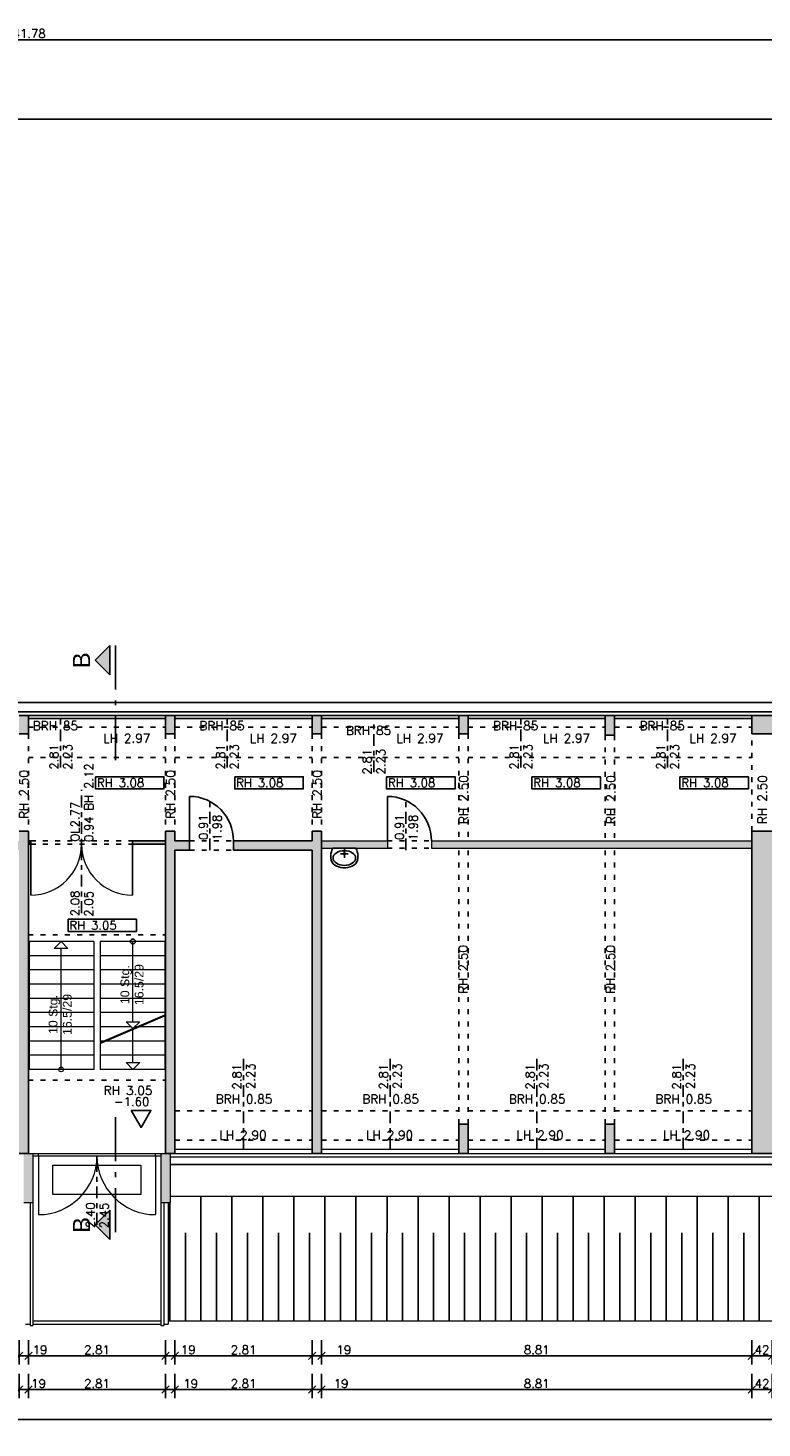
# Model space of a CAD drawing. Header units: metres. Extents: x -3.2 to 87.3, y -4.4 to 24.2.
# Tile 13 of 22: x 43.3 to 58.3, y -4.4 to 24.2. Entities that reach past the tile are written whole.
import ezdxf
from ezdxf.enums import TextEntityAlignment as Align

# ---------------------------------------------------------------- set-up
doc = ezdxf.new("R2010")
doc.units = ezdxf.units.M
doc.header["$PDSIZE"] = -10
for name, pattern in [('ACAD_ISO10W100', [18.5, 12, -3, 0.5, -3]), ('AUSGEZOGEN', [0]), ('LINIE_9', [0.2, 0.05, -0.15]), ('VERDECKT', [0.375, 0.25, -0.125])]:
    doc.linetypes.add(name, pattern=pattern)
doc.layers.get('0').update_dxf_attribs({"linetype": 'CONTINUOUS'})
doc.layers.get('Defpoints').update_dxf_attribs({"linetype": 'CONTINUOUS'})
for name, color, linetype in [('A_ANSICHT', 7, 'CONTINUOUS'), ('A_BEMASZUNG', 9, 'CONTINUOUS'), ('A_BOESCHUNG', 9, 'CONTINUOUS'), ('A_FENSTER', 4, 'CONTINUOUS'), ('A_SCHNITT', 7, 'ACAD_ISO10W100'), ('A_SCHRAFFUR', 8, 'CONTINUOUS'), ('A_TEXT_ALLG', 7, 'CONTINUOUS'), ('A_TREPPE', 6, 'CONTINUOUS'), ('A_TUER', 6, 'CONTINUOUS'), ('A_UEBERLIEGEND', 8, 'LINIE_9'), ('A_VERDECKT', 8, 'VERDECKT'), ('A_WAND', 5, 'CONTINUOUS'), ('A_WAND_TB', 3, 'CONTINUOUS'), ('S_EINRICHTUNG', 134, 'CONTINUOUS')]:
    doc.layers.add(name, color=color, linetype=linetype)
doc.styles.add('ARIAL', font='arial.ttf')
doc.styles.add('ROMANS', font='romans.shx')
doc.dimstyles.new('Bem_100_cm', dxfattribs={"dimscale": 0.05, "dimtxt": 3.5, "dimasz": 3, "dimexe": 3.5, "dimexo": 5, "dimgap": 0.75, "dimtad": 1, "dimdec": 0, "dimrnd": 0.005, "dimzin": 4, "dimdsep": 46, "dimtxsty": 'ROMANS', "dimblk": 'OBLIQUE', "dimcen": 2.5, "dimdle": 3.5, "dimclrd": 256, "dimclre": 256, "dimclrt": 256, "dimadec": 1, "dimazin": 0, "dimtfac": 5, "dimtdec": 0, "dimtix": 1, "dimtmove": 2, "dimatfit": 2, "dimfxl": 6.5, "dimfxlon": 1, "dimtolj": 1, "dimlwd": -1, "dimlwe": -1, "dimarcsym": 0})
doc.dimstyles.new('Bem_100_m', dxfattribs={"dimscale": 0.05, "dimtxt": 3.5, "dimasz": 3, "dimexe": 3.5, "dimexo": 5, "dimgap": 0.75, "dimtad": 1, "dimrnd": 0.0005, "dimzin": 4, "dimdsep": 46, "dimtxsty": 'ROMANS', "dimblk": 'OBLIQUE', "dimcen": 2.5, "dimdle": 3.5, "dimclrd": 256, "dimclre": 256, "dimclrt": 256, "dimadec": 1, "dimazin": 0, "dimtfac": 5, "dimtix": 1, "dimtmove": 2, "dimatfit": 2, "dimfxl": 6.5, "dimfxlon": 1, "dimtolj": 1, "dimlwd": -1, "dimlwe": -1, "dimarcsym": 0})

# ---------------------------------------------------------------- blocks, each defined once
blk = doc.blocks.new('Waschtisch55x40')
at = {"linetype": 'AUSGEZOGEN', "lineweight": 25}
for p, q in [((-23.6, 0), (23.6, 0)), ((0, -9.7), (0, 0)), ((-27.7, -14.9), (-27.6, -19.9)), ((-1.8, -11.5), (-7.9, -11.5)), ((0, -13.4), (0, -19.5)), ((1.8, -11.5), (7.9, -11.5)), ((27.7, -14.9), (27.6, -19.9)), ((-3.1, -39.9), (3.1, -39.9))]:
    blk.add_line(p, q, dxfattribs=at)
for centre, radius, start, end in [((4.4, -15.6), 32.1, 150.9385, 178.7211), ((-9.8, -19.6), 17.8, 180.9924, 237.2383), ((0, -11.5), 1.85, 0, 360), ((9.8, -19.6), 17.8, 302.7617, 359.0076), ((-4.4, -15.6), 32.1, 1.2789, 29.0615), ((-2.3, -9.5), 30.4, 235.6948, 268.3719), ((-9.9, -19.3), 18.2, 244.2556, 244.2584), ((2.3, -9.5), 30.4, 271.6281, 304.3308)]:
    blk.add_arc(centre, radius, start, end, dxfattribs=at)
blk.add_ellipse((0, -20.2), major_axis=(23, 0), ratio=0.650985, start_param=6.283185, end_param=12.56637, dxfattribs=at)
blk = doc.blocks.new('Kote0.00')
at = {"flags": 128}
blk.add_lwpolyline([(-0.2, 0.346), (0.2, 0.346), (0, 0)], close=True, dxfattribs=at)
at = {"style": 'ROMANS'}
blk.add_attdef('HÖHENKOTE', (-0.551, 0.44), '', height=0.2, dxfattribs=at)
blk = doc.blocks.new('Raumhöhe')
blk.add_lwpolyline([(0, 0.25), (1.4, 0.25), (1.4, 0), (0, 0)], close=True)
at = {"style": 'ROMANS'}
blk.add_attdef('RAUMHÖHE', (0.028, 0.037), '', height=0.175, dxfattribs=at)
blk = doc.blocks.new('_Oblique')
at = {"color": 0, "linetype": 'ByBlock', "lineweight": -2}
blk.add_line((-0.5, -0.5), (0.5, 0.5), dxfattribs=at)
blk = doc.blocks.new('*D124')
at = {"layer": 'A_BEMASZUNG', "transparency": 16777216}
for p, q in [((22.449, 23.679), (22.449, 24.179)), ((64.225, 23.679), (64.225, 24.179)), ((22.274, 24.004), (64.4, 24.004))]:
    blk.add_line(p, q, dxfattribs=at)
at = {"layer": 'Defpoints', "color": 0, "transparency": 16777216}
for p in [(64.225, 24.004), (22.449, 9.378), (64.225, 8.006)]:
    blk.add_point(p, dxfattribs=at)
at = {"layer": 'A_BEMASZUNG', "transparency": 16777216, "xscale": 0.15, "yscale": 0.15, "zscale": 0.15, "rotation": 180}
blk.add_blockref('_Oblique', (22.449, 24.004), dxfattribs=at)
at = {"layer": 'A_BEMASZUNG', "transparency": 16777216, "xscale": 0.15, "yscale": 0.15, "zscale": 0.15}
blk.add_blockref('_Oblique', (64.225, 24.004), dxfattribs=at)
at = {"layer": 'A_BEMASZUNG', "transparency": 16777216, "insert": (43.337, 24.129), "char_height": 0.175, "attachment_point": 5, "style": 'ROMANS'}
blk.add_mtext('\\A1;41.78', dxfattribs=at)
blk = doc.blocks.new('*D146')
at = {"layer": 'A_BEMASZUNG', "transparency": 16777216}
for p, q in [((10.145, 22.382), (73.53, 22.382)), ((10.32, 22.057), (10.32, 22.557)), ((73.355, 22.057), (73.355, 22.557))]:
    blk.add_line(p, q, dxfattribs=at)
at = {"layer": 'Defpoints', "color": 0, "transparency": 16777216}
for p in [(73.355, 22.382), (10.32, 3.214), (73.355, 3.214)]:
    blk.add_point(p, dxfattribs=at)
at = {"layer": 'A_BEMASZUNG', "transparency": 16777216, "xscale": 0.15, "yscale": 0.15, "zscale": 0.15, "rotation": 180}
blk.add_blockref('_Oblique', (10.32, 22.382), dxfattribs=at)
at = {"layer": 'A_BEMASZUNG', "transparency": 16777216, "xscale": 0.15, "yscale": 0.15, "zscale": 0.15}
blk.add_blockref('_Oblique', (73.355, 22.382), dxfattribs=at)
at = {"layer": 'A_BEMASZUNG', "transparency": 16777216, "insert": (41.838, 22.507), "char_height": 0.175, "attachment_point": 5, "style": 'ROMANS'}
blk.add_mtext('\\A1;63.04', dxfattribs=at)
blk = doc.blocks.new('*D193')
at = {"layer": 'A_BEMASZUNG', "transparency": 16777216}
for p, q in [((1, -3.888), (1, -4.388)), ((82.675, -3.888), (82.675, -4.388)), ((0.825, -4.213), (82.85, -4.213))]:
    blk.add_line(p, q, dxfattribs=at)
at = {"layer": 'Defpoints', "color": 0, "transparency": 16777216}
for p in [(1, 1), (82.675, 1), (82.675, -4.213)]:
    blk.add_point(p, dxfattribs=at)
at = {"layer": 'A_BEMASZUNG', "transparency": 16777216, "xscale": 0.15, "yscale": 0.15, "zscale": 0.15, "rotation": 180}
blk.add_blockref('_Oblique', (1, -4.213), dxfattribs=at)
at = {"layer": 'A_BEMASZUNG', "transparency": 16777216, "xscale": 0.15, "yscale": 0.15, "zscale": 0.15}
blk.add_blockref('_Oblique', (82.675, -4.213), dxfattribs=at)
at = {"layer": 'A_BEMASZUNG', "transparency": 16777216, "insert": (41.838, -4.088), "char_height": 0.175, "attachment_point": 5, "style": 'ROMANS'}
blk.add_mtext('\\A1;81.68', dxfattribs=at)
blk = doc.blocks.new('*D172')
at = {"layer": 'A_BEMASZUNG', "transparency": 16777216}
for p, q in [((43.13, -3.279), (43.13, -3.779)), ((43.32, -3.279), (43.32, -3.779)), ((42.955, -3.604), (43.495, -3.604))]:
    blk.add_line(p, q, dxfattribs=at)
at = {"layer": 'Defpoints', "color": 0, "transparency": 16777216}
for p in [(43.13, 2.31), (43.32, 2.31), (43.32, -3.604)]:
    blk.add_point(p, dxfattribs=at)
at = {"layer": 'A_BEMASZUNG', "transparency": 16777216, "xscale": 0.15, "yscale": 0.15, "zscale": 0.15, "rotation": 180}
blk.add_blockref('_Oblique', (43.13, -3.604), dxfattribs=at)
at = {"layer": 'A_BEMASZUNG', "transparency": 16777216, "xscale": 0.15, "yscale": 0.15, "zscale": 0.15}
blk.add_blockref('_Oblique', (43.32, -3.604), dxfattribs=at)
at = {"layer": 'A_BEMASZUNG', "transparency": 16777216, "insert": (43.529, -3.479), "char_height": 0.175, "attachment_point": 5, "style": 'ROMANS'}
blk.add_mtext('\\A1;19 ', dxfattribs=at)
blk = doc.blocks.new('*D173')
at = {"layer": 'A_BEMASZUNG', "transparency": 16777216}
for p, q in [((43.32, -3.279), (43.32, -3.779)), ((46.13, -3.279), (46.13, -3.779)), ((43.145, -3.604), (46.305, -3.604))]:
    blk.add_line(p, q, dxfattribs=at)
at = {"layer": 'Defpoints', "color": 0, "transparency": 16777216}
for p in [(43.32, 2.31), (46.13, 2.31), (46.13, -3.604)]:
    blk.add_point(p, dxfattribs=at)
at = {"layer": 'A_BEMASZUNG', "transparency": 16777216, "xscale": 0.15, "yscale": 0.15, "zscale": 0.15, "rotation": 180}
blk.add_blockref('_Oblique', (43.32, -3.604), dxfattribs=at)
at = {"layer": 'A_BEMASZUNG', "transparency": 16777216, "xscale": 0.15, "yscale": 0.15, "zscale": 0.15}
blk.add_blockref('_Oblique', (46.13, -3.604), dxfattribs=at)
at = {"layer": 'A_BEMASZUNG', "transparency": 16777216, "insert": (44.725, -3.479), "char_height": 0.175, "attachment_point": 5, "style": 'ROMANS'}
blk.add_mtext('\\A1;2.81', dxfattribs=at)
blk = doc.blocks.new('*D54')
at = {"layer": 'A_BEMASZUNG', "transparency": 16777216}
for p, q in [((46.13, -3.279), (46.13, -3.779)), ((46.32, -3.279), (46.32, -3.779)), ((45.955, -3.604), (46.495, -3.604))]:
    blk.add_line(p, q, dxfattribs=at)
at = {"layer": 'Defpoints', "color": 0, "transparency": 16777216}
for p in [(46.13, 2.31), (46.32, 2.31), (46.32, -3.604)]:
    blk.add_point(p, dxfattribs=at)
at = {"layer": 'A_BEMASZUNG', "transparency": 16777216, "xscale": 0.15, "yscale": 0.15, "zscale": 0.15, "rotation": 180}
blk.add_blockref('_Oblique', (46.13, -3.604), dxfattribs=at)
at = {"layer": 'A_BEMASZUNG', "transparency": 16777216, "xscale": 0.15, "yscale": 0.15, "zscale": 0.15}
blk.add_blockref('_Oblique', (46.32, -3.604), dxfattribs=at)
at = {"layer": 'A_BEMASZUNG', "transparency": 16777216, "insert": (46.644, -3.479), "char_height": 0.175, "attachment_point": 5, "style": 'ROMANS'}
blk.add_mtext('\\A1;19 ', dxfattribs=at)
blk = doc.blocks.new('*D55')
at = {"layer": 'A_BEMASZUNG', "transparency": 16777216}
for p, q in [((46.32, -3.279), (46.32, -3.779)), ((49.13, -3.279), (49.13, -3.779)), ((46.145, -3.604), (49.305, -3.604))]:
    blk.add_line(p, q, dxfattribs=at)
at = {"layer": 'Defpoints', "color": 0, "transparency": 16777216}
for p in [(46.32, 2.31), (49.13, 2.31), (49.13, -3.604)]:
    blk.add_point(p, dxfattribs=at)
at = {"layer": 'A_BEMASZUNG', "transparency": 16777216, "xscale": 0.15, "yscale": 0.15, "zscale": 0.15, "rotation": 180}
blk.add_blockref('_Oblique', (46.32, -3.604), dxfattribs=at)
at = {"layer": 'A_BEMASZUNG', "transparency": 16777216, "xscale": 0.15, "yscale": 0.15, "zscale": 0.15}
blk.add_blockref('_Oblique', (49.13, -3.604), dxfattribs=at)
at = {"layer": 'A_BEMASZUNG', "transparency": 16777216, "insert": (47.725, -3.479), "char_height": 0.175, "attachment_point": 5, "style": 'ROMANS'}
blk.add_mtext('\\A1;2.81', dxfattribs=at)
blk = doc.blocks.new('*D56')
at = {"layer": 'A_BEMASZUNG', "transparency": 16777216}
for p, q in [((49.13, -3.279), (49.13, -3.779)), ((49.32, -3.279), (49.32, -3.779)), ((48.955, -3.604), (49.495, -3.604))]:
    blk.add_line(p, q, dxfattribs=at)
at = {"layer": 'Defpoints', "color": 0, "transparency": 16777216}
for p in [(49.13, 2.31), (49.32, 2.31), (49.32, -3.604)]:
    blk.add_point(p, dxfattribs=at)
at = {"layer": 'A_BEMASZUNG', "transparency": 16777216, "xscale": 0.15, "yscale": 0.15, "zscale": 0.15, "rotation": 180}
blk.add_blockref('_Oblique', (49.13, -3.604), dxfattribs=at)
at = {"layer": 'A_BEMASZUNG', "transparency": 16777216, "xscale": 0.15, "yscale": 0.15, "zscale": 0.15}
blk.add_blockref('_Oblique', (49.32, -3.604), dxfattribs=at)
at = {"layer": 'A_BEMASZUNG', "transparency": 16777216, "insert": (49.723, -3.479), "char_height": 0.175, "attachment_point": 5, "style": 'ROMANS'}
blk.add_mtext('\\A1;19 ', dxfattribs=at)
blk = doc.blocks.new('*D57')
at = {"layer": 'A_BEMASZUNG', "transparency": 16777216}
for p, q in [((49.32, -3.279), (49.32, -3.779)), ((58.13, -3.279), (58.13, -3.779)), ((49.145, -3.604), (58.305, -3.604))]:
    blk.add_line(p, q, dxfattribs=at)
at = {"layer": 'Defpoints', "color": 0, "transparency": 16777216}
for p in [(49.32, 2.31), (58.13, 2.31), (58.13, -3.604)]:
    blk.add_point(p, dxfattribs=at)
at = {"layer": 'A_BEMASZUNG', "transparency": 16777216, "xscale": 0.15, "yscale": 0.15, "zscale": 0.15, "rotation": 180}
blk.add_blockref('_Oblique', (49.32, -3.604), dxfattribs=at)
at = {"layer": 'A_BEMASZUNG', "transparency": 16777216, "xscale": 0.15, "yscale": 0.15, "zscale": 0.15}
blk.add_blockref('_Oblique', (58.13, -3.604), dxfattribs=at)
at = {"layer": 'A_BEMASZUNG', "transparency": 16777216, "insert": (53.725, -3.479), "char_height": 0.175, "attachment_point": 5, "style": 'ROMANS'}
blk.add_mtext('\\A1;8.81', dxfattribs=at)
blk = doc.blocks.new('*D58')
at = {"layer": 'A_BEMASZUNG', "transparency": 16777216}
for p, q in [((58.13, -3.279), (58.13, -3.779)), ((58.545, -3.279), (58.545, -3.779)), ((57.955, -3.604), (58.72, -3.604))]:
    blk.add_line(p, q, dxfattribs=at)
at = {"layer": 'Defpoints', "color": 0, "transparency": 16777216}
for p in [(58.13, 2.31), (58.545, 2.31), (58.545, -3.604)]:
    blk.add_point(p, dxfattribs=at)
at = {"layer": 'A_BEMASZUNG', "transparency": 16777216, "xscale": 0.15, "yscale": 0.15, "zscale": 0.15, "rotation": 180}
blk.add_blockref('_Oblique', (58.13, -3.604), dxfattribs=at)
at = {"layer": 'A_BEMASZUNG', "transparency": 16777216, "xscale": 0.15, "yscale": 0.15, "zscale": 0.15}
blk.add_blockref('_Oblique', (58.545, -3.604), dxfattribs=at)
at = {"layer": 'A_BEMASZUNG', "transparency": 16777216, "insert": (58.338, -3.479), "char_height": 0.175, "attachment_point": 5, "style": 'ROMANS'}
blk.add_mtext('\\A1;42 ', dxfattribs=at)
blk = doc.blocks.new('*D72')
at = {"layer": 'A_BEMASZUNG', "transparency": 16777216}
for p, q in [((58.13, -2.59), (58.13, -3.09)), ((58.545, -2.59), (58.545, -3.09)), ((58.72, -2.915), (57.955, -2.915))]:
    blk.add_line(p, q, dxfattribs=at)
at = {"layer": 'Defpoints', "color": 0, "transparency": 16777216}
for p in [(58.13, 6.463), (58.545, 6.463), (58.13, -2.915)]:
    blk.add_point(p, dxfattribs=at)
at = {"layer": 'A_BEMASZUNG', "transparency": 16777216, "xscale": 0.15, "yscale": 0.15, "zscale": 0.15, "rotation": 180}
blk.add_blockref('_Oblique', (58.13, -2.915), dxfattribs=at)
at = {"layer": 'A_BEMASZUNG', "transparency": 16777216, "xscale": 0.15, "yscale": 0.15, "zscale": 0.15}
blk.add_blockref('_Oblique', (58.545, -2.915), dxfattribs=at)
at = {"layer": 'A_BEMASZUNG', "transparency": 16777216, "insert": (58.338, -2.79), "char_height": 0.175, "attachment_point": 5, "style": 'ROMANS'}
blk.add_mtext('\\A1;42 ', dxfattribs=at)
blk = doc.blocks.new('*D73')
at = {"layer": 'A_BEMASZUNG', "transparency": 16777216}
for p, q in [((49.32, -2.59), (49.32, -3.09)), ((58.13, -2.59), (58.13, -3.09)), ((58.305, -2.915), (49.145, -2.915))]:
    blk.add_line(p, q, dxfattribs=at)
at = {"layer": 'Defpoints', "color": 0, "transparency": 16777216}
for p in [(49.32, 6.463), (58.13, 6.463), (49.32, -2.915)]:
    blk.add_point(p, dxfattribs=at)
at = {"layer": 'A_BEMASZUNG', "transparency": 16777216, "xscale": 0.15, "yscale": 0.15, "zscale": 0.15, "rotation": 180}
blk.add_blockref('_Oblique', (49.32, -2.915), dxfattribs=at)
at = {"layer": 'A_BEMASZUNG', "transparency": 16777216, "xscale": 0.15, "yscale": 0.15, "zscale": 0.15}
blk.add_blockref('_Oblique', (58.13, -2.915), dxfattribs=at)
at = {"layer": 'A_BEMASZUNG', "transparency": 16777216, "insert": (53.725, -2.79), "char_height": 0.175, "attachment_point": 5, "style": 'ROMANS'}
blk.add_mtext('\\A1;8.81', dxfattribs=at)
blk = doc.blocks.new('*D74')
at = {"layer": 'A_BEMASZUNG', "transparency": 16777216}
for p, q in [((49.13, -2.59), (49.13, -3.09)), ((49.32, -2.59), (49.32, -3.09)), ((49.495, -2.915), (48.955, -2.915))]:
    blk.add_line(p, q, dxfattribs=at)
at = {"layer": 'Defpoints', "color": 0, "transparency": 16777216}
for p in [(49.13, 6.463), (49.32, 6.463), (49.13, -2.915)]:
    blk.add_point(p, dxfattribs=at)
at = {"layer": 'A_BEMASZUNG', "transparency": 16777216, "xscale": 0.15, "yscale": 0.15, "zscale": 0.15, "rotation": 180}
blk.add_blockref('_Oblique', (49.13, -2.915), dxfattribs=at)
at = {"layer": 'A_BEMASZUNG', "transparency": 16777216, "xscale": 0.15, "yscale": 0.15, "zscale": 0.15}
blk.add_blockref('_Oblique', (49.32, -2.915), dxfattribs=at)
at = {"layer": 'A_BEMASZUNG', "transparency": 16777216, "insert": (49.779, -2.79), "char_height": 0.175, "attachment_point": 5, "style": 'ROMANS'}
blk.add_mtext('\\A1;19 ', dxfattribs=at)
blk = doc.blocks.new('*D75')
at = {"layer": 'A_BEMASZUNG', "transparency": 16777216}
for p, q in [((46.32, -2.59), (46.32, -3.09)), ((49.13, -2.59), (49.13, -3.09)), ((49.305, -2.915), (46.145, -2.915))]:
    blk.add_line(p, q, dxfattribs=at)
at = {"layer": 'Defpoints', "color": 0, "transparency": 16777216}
for p in [(46.32, 6.463), (49.13, 6.463), (46.32, -2.915)]:
    blk.add_point(p, dxfattribs=at)
at = {"layer": 'A_BEMASZUNG', "transparency": 16777216, "xscale": 0.15, "yscale": 0.15, "zscale": 0.15, "rotation": 180}
blk.add_blockref('_Oblique', (46.32, -2.915), dxfattribs=at)
at = {"layer": 'A_BEMASZUNG', "transparency": 16777216, "xscale": 0.15, "yscale": 0.15, "zscale": 0.15}
blk.add_blockref('_Oblique', (49.13, -2.915), dxfattribs=at)
at = {"layer": 'A_BEMASZUNG', "transparency": 16777216, "insert": (47.725, -2.79), "char_height": 0.175, "attachment_point": 5, "style": 'ROMANS'}
blk.add_mtext('\\A1;2.81', dxfattribs=at)
blk = doc.blocks.new('*D76')
at = {"layer": 'A_BEMASZUNG', "transparency": 16777216}
for p, q in [((46.13, -2.59), (46.13, -3.09)), ((46.32, -2.59), (46.32, -3.09)), ((46.495, -2.915), (45.955, -2.915))]:
    blk.add_line(p, q, dxfattribs=at)
at = {"layer": 'Defpoints', "color": 0, "transparency": 16777216}
for p in [(46.13, 6.463), (46.32, 6.463), (46.13, -2.915)]:
    blk.add_point(p, dxfattribs=at)
at = {"layer": 'A_BEMASZUNG', "transparency": 16777216, "xscale": 0.15, "yscale": 0.15, "zscale": 0.15, "rotation": 180}
blk.add_blockref('_Oblique', (46.13, -2.915), dxfattribs=at)
at = {"layer": 'A_BEMASZUNG', "transparency": 16777216, "xscale": 0.15, "yscale": 0.15, "zscale": 0.15}
blk.add_blockref('_Oblique', (46.32, -2.915), dxfattribs=at)
at = {"layer": 'A_BEMASZUNG', "transparency": 16777216, "insert": (46.594, -2.79), "char_height": 0.175, "attachment_point": 5, "style": 'ROMANS'}
blk.add_mtext('\\A1;19 ', dxfattribs=at)
blk = doc.blocks.new('*D77')
at = {"layer": 'A_BEMASZUNG', "transparency": 16777216}
for p, q in [((43.32, -2.59), (43.32, -3.09)), ((46.13, -2.59), (46.13, -3.09)), ((46.305, -2.915), (43.145, -2.915))]:
    blk.add_line(p, q, dxfattribs=at)
at = {"layer": 'Defpoints', "color": 0, "transparency": 16777216}
for p in [(43.32, 6.463), (46.13, 6.463), (43.32, -2.915)]:
    blk.add_point(p, dxfattribs=at)
at = {"layer": 'A_BEMASZUNG', "transparency": 16777216, "xscale": 0.15, "yscale": 0.15, "zscale": 0.15, "rotation": 180}
blk.add_blockref('_Oblique', (43.32, -2.915), dxfattribs=at)
at = {"layer": 'A_BEMASZUNG', "transparency": 16777216, "xscale": 0.15, "yscale": 0.15, "zscale": 0.15}
blk.add_blockref('_Oblique', (46.13, -2.915), dxfattribs=at)
at = {"layer": 'A_BEMASZUNG', "transparency": 16777216, "insert": (44.725, -2.79), "char_height": 0.175, "attachment_point": 5, "style": 'ROMANS'}
blk.add_mtext('\\A1;2.81', dxfattribs=at)
blk = doc.blocks.new('*D78')
at = {"layer": 'A_BEMASZUNG', "transparency": 16777216}
for p, q in [((43.13, -2.59), (43.13, -3.09)), ((43.32, -2.59), (43.32, -3.09)), ((43.495, -2.915), (42.955, -2.915))]:
    blk.add_line(p, q, dxfattribs=at)
at = {"layer": 'Defpoints', "color": 0, "transparency": 16777216}
for p in [(43.13, 6.463), (43.32, 6.463), (43.13, -2.915)]:
    blk.add_point(p, dxfattribs=at)
at = {"layer": 'A_BEMASZUNG', "transparency": 16777216, "xscale": 0.15, "yscale": 0.15, "zscale": 0.15, "rotation": 180}
blk.add_blockref('_Oblique', (43.13, -2.915), dxfattribs=at)
at = {"layer": 'A_BEMASZUNG', "transparency": 16777216, "xscale": 0.15, "yscale": 0.15, "zscale": 0.15}
blk.add_blockref('_Oblique', (43.32, -2.915), dxfattribs=at)
at = {"layer": 'A_BEMASZUNG', "transparency": 16777216, "insert": (43.56, -2.79), "char_height": 0.175, "attachment_point": 5, "style": 'ROMANS'}
blk.add_mtext('\\A1;19 ', dxfattribs=at)

msp = doc.modelspace()

# ---------------------------------------------------------------- hatches: boundary and pattern name
at = {"layer": 'A_BOESCHUNG'}
h = msp.add_hatch(dxfattribs=at)
h.set_pattern_fill('ANSI31', color=256, scale=0.2, angle=45, style=0)
h.set_pattern_definition([(90, (-125.869, -92.0062), (-0.635, 1e-16), [])])
h.paths.add_polyline_path([(70.495, 0.225), (70.458, 0.225), (70.458, 0.35), (46.225, 0.35), (46.225, 0.225), (46.185, 0.225), (46.185, -0.4), (70.495, -0.4)])
h = msp.add_hatch(dxfattribs=at)
h.set_pattern_fill('ANSI31', color=256, scale=0.1, angle=45, style=0)
h.set_pattern_definition([(90, (-125.86902, -92.0062), (-0.3175, 6e-17), [])])
h.paths.add_polyline_path([(70.495, -0.4), (46.185, -0.4), (46.185, -2.2), (70.495, -2.2)])
h.paths.add_polyline_path([(82.44, -0.4), (73.418, -0.4), (73.418, -2.2), (82.44, -2.2)])
at = {"layer": 'A_SCHNITT'}
for points in [[(44.989, 11.617), (44.689, 11.317), (44.989, 11.017)], [(44.989, 0.068), (44.689, -0.232), (44.989, -0.532)]]:
    msp.add_hatch(color=256, dxfattribs=at).paths.add_polyline_path(points)
at = {"layer": 'A_SCHRAFFUR'}
h = msp.add_hatch(color=253, dxfattribs=at)
h.dxf.hatch_style = 1
h.paths.add_polyline_path([(19.32, 1.825), (19.13, 1.825), (19.13, 1.225), (19.32, 1.225)])
h.paths.add_polyline_path([(22.32, 6.03), (22.13, 6.03), (22.13, 1.225), (22.32, 1.225)])
h.paths.add_polyline_path([(25.13, 1.225), (25.32, 1.225), (25.32, 4.03), (25.13, 4.03)])
h.paths.add_polyline_path([(28.32, 1.825), (28.13, 1.825), (28.13, 1.225), (28.32, 1.225)])
h.paths.add_polyline_path([(31.32, 1.825), (31.13, 1.825), (31.13, 1.225), (31.32, 1.225)])
h.paths.add_polyline_path([(34.13, 1.225), (34.32, 1.225), (34.32, 6.03), (34.13, 6.03)])
h.paths.add_polyline_path([(37.13, 1.225), (37.32, 1.225), (37.32, 6.03), (37.13, 6.03)])
h.paths.add_polyline_path([(40.13, 1.225), (40.32, 1.225), (40.32, 6.03), (40.13, 6.03)], flags=17)
h.paths.add_polyline_path([(40.13, 7.43), (40.13, 6.93), (40.32, 6.93), (40.32, 7.43), (43.13, 7.43), (43.13, 1.225), (43.32, 1.225), (43.32, 7.72), (43.32, 7.82), (43.13, 7.82), (43.13, 7.62), (40.32, 7.62), (40.32, 7.82), (40.13, 7.82), (40.13, 7.62), (39.808, 7.62), (39.808, 7.43)])
h.paths.add_polyline_path([(40.13, 9.805), (40.32, 9.805), (40.32, 10.185), (40.13, 10.185)])
h.paths.add_polyline_path([(37.32, 10.185), (37.13, 10.185), (37.13, 9.805), (37.32, 9.805)])
h.paths.add_polyline_path([(34.13, 9.805), (34.32, 9.805), (34.32, 10.185), (34.13, 10.185)])
h.paths.add_polyline_path([(31.32, 10.185), (31.13, 10.185), (31.13, 9.805), (31.32, 9.805)])
h.paths.add_polyline_path([(28.13, 9.805), (28.32, 9.805), (28.32, 10.185), (28.13, 10.185)])
h.paths.add_polyline_path([(25.13, 9.805), (25.32, 9.805), (25.32, 10.185), (25.13, 10.185)])
h.paths.add_polyline_path([(43.32, 10.185), (43.13, 10.185), (43.13, 9.805), (43.32, 9.805)])
h = msp.add_hatch(color=253, dxfattribs=at)
h.dxf.hatch_style = 1
h.paths.add_polyline_path([(46.13, 9.805), (46.32, 9.805), (46.32, 10.185), (46.13, 10.185)])
h.paths.add_polyline_path([(49.32, 10.185), (49.13, 10.185), (49.13, 9.805), (49.32, 9.805)])
h.paths.add_polyline_path([(52.32, 10.185), (52.13, 10.185), (52.13, 9.805), (52.32, 9.805)])
h.paths.add_polyline_path([(55.13, 9.78), (55.32, 9.78), (55.32, 10.185), (55.13, 10.185)])
h.paths.add_polyline_path([(58.13, 10.185), (58.13, 9.805), (58.545, 9.805), (58.545, 10.185)])
h.paths.add_polyline_path([(61.545, 10.185), (61.355, 10.185), (61.355, 9.805), (61.545, 9.805)])
at = {"layer": 'A_SCHRAFFUR', "lineweight": 20}
msp.add_hatch(color=253, dxfattribs=at).paths.add_polyline_path([(46.13, 1.225), (46.32, 1.225), (46.32, 7.82), (46.13, 7.82)])
at = {"layer": 'A_SCHRAFFUR'}
h = msp.add_hatch(color=253, dxfattribs=at)
h.dxf.hatch_style = 1
h.paths.add_polyline_path([(46.32, 7.62), (46.32, 7.82), (46.13, 7.82), (46.13, 1.225), (46.32, 1.225), (46.32, 7.43), (46.62, 7.43), (46.62, 7.62)])
h.paths.add_polyline_path([(49.32, 7.82), (49.13, 7.82), (49.13, 7.62), (47.52, 7.62), (47.52, 7.43), (49.13, 7.43), (49.13, 1.225), (49.32, 1.225)])
h.paths.add_polyline_path([(52.32, 1.825), (52.13, 1.825), (52.13, 1.225), (52.32, 1.225)])
h.paths.add_polyline_path([(55.13, 1.225), (55.32, 1.225), (55.32, 1.825), (55.13, 1.825)])
h.paths.add_polyline_path([(58.545, 7.82), (58.13, 7.82), (58.13, 1.225), (58.545, 1.225)])
h = msp.add_hatch(color=253, dxfattribs=at)
h.dxf.hatch_style = 1
h.paths.add_polyline_path([(43.37, 7.62), (43.32, 7.62), (43.32, 7.55), (43.37, 7.55)])
h = msp.add_hatch(color=253, dxfattribs=at)
h.dxf.hatch_style = 1
h.paths.add_polyline_path([(43.415, 1.225), (43.32, 1.225), (43.225, 1.225), (43.225, 0.225), (43.415, 0.225)])
h.paths.add_polyline_path([(46.225, 1.225), (46.13, 1.225), (46.035, 1.225), (46.035, 0.225), (46.225, 0.225)])
at = {"layer": 'A_TEXT_ALLG'}
h = msp.add_hatch(color=254, dxfattribs=at)
h.dxf.hatch_style = 1
h.paths.add_polyline_path([(51.57, 7.62), (51.57, 7.47), (58.13, 7.47), (58.13, 7.62)])
h.paths.add_polyline_path([(49.32, 7.62), (49.32, 7.47), (50.67, 7.47), (50.67, 7.62)])
h.paths.add_polyline_path([(45.45, 7.62), (45.45, 7.55), (46.13, 7.55), (46.13, 7.62)])
h.paths.add_polyline_path([(43.37, 7.62), (43.32, 7.62), (43.32, 7.55), (43.37, 7.55)])

# ---------------------------------------------------------------- linework, layer by layer
at = {"layer": 'A_ANSICHT'}
for p, q in [((64.225, 10.45), (22.449, 10.45)), ((46.225, 1), (70.458, 1))]:
    msp.add_line(p, q, dxfattribs=at)
at = {"layer": 'A_ANSICHT', "lineweight": 20}
for p, q in [((43.355, 0.225), (43.355, -2.29)), ((43.415, 0.225), (43.415, -2.29)), ((46.035, 0.225), (46.035, -2.29)), ((46.095, 0.225), (46.095, -2.29)), ((46.185, 0.225), (46.185, -2.265)), ((43.265, -2.265), (43.355, -2.265)), ((43.355, -2.29), (43.415, -2.29)), ((43.415, -2.2), (46.035, -2.2)), ((43.415, -2.265), (46.035, -2.265)), ((46.035, -2.29), (46.095, -2.29)), ((46.095, -2.265), (46.185, -2.265))]:
    msp.add_line(p, q, dxfattribs=at)
at = {"layer": 'A_BEMASZUNG', "linetype": 'ACAD_ISO10W100', "ltscale": 0.02}
for p, q in [((43.98, 9.12), (43.98, 10.12)), ((47.389, 9.12), (47.389, 10.12)), ((50.389, 9.022), (50.389, 10.022)), ((53.401, 9.12), (53.401, 10.12)), ((56.401, 9.12), (56.401, 10.12)), ((44.41, 6.144), (44.41, 8.664)), ((47.037, 7.43), (47.037, 8.43)), ((51.049, 7.43), (51.049, 8.43)), ((47.725, 1.305), (47.725, 3.221)), ((50.725, 1.305), (50.725, 3.221)), ((53.725, 1.305), (53.725, 3.221)), ((56.725, 1.305), (56.725, 3.221)), ((44.725, -0.231), (44.725, 1.175))]:
    msp.add_line(p, q, dxfattribs=at)
at = {"layer": 'A_BOESCHUNG', "lineweight": 20}
for p, q in [((46.225, 0.35), (70.458, 0.35)), ((46.185, -2.2), (70.495, -2.2))]:
    msp.add_line(p, q, dxfattribs=at)
at = {"layer": 'A_FENSTER', "lineweight": 25}
for p, q in [((22.449, 10.255), (64.225, 10.255)), ((43.32, 10.185), (46.13, 10.185)), ((46.13, 10.12), (43.32, 10.12)), ((46.32, 10.185), (49.13, 10.185)), ((49.13, 10.12), (46.32, 10.12)), ((49.32, 10.185), (52.13, 10.185)), ((52.13, 10.12), (49.32, 10.12)), ((52.32, 10.185), (55.13, 10.185)), ((55.13, 10.12), (52.32, 10.12)), ((55.32, 10.185), (58.13, 10.185)), ((58.13, 10.12), (55.32, 10.12))]:
    msp.add_line(p, q, dxfattribs=at)
at = {"layer": 'A_FENSTER', "lineweight": 20}
for p, q in [((46.225, 1.155), (70.458, 1.155)), ((49.13, 1.305), (46.32, 1.305)), ((46.32, 1.225), (49.13, 1.225)), ((52.13, 1.305), (49.32, 1.305)), ((49.32, 1.225), (52.13, 1.225)), ((55.13, 1.305), (52.32, 1.305)), ((52.32, 1.225), (55.13, 1.225)), ((58.13, 1.305), (55.32, 1.305)), ((55.32, 1.225), (58.13, 1.225))]:
    msp.add_line(p, q, dxfattribs=at)
at = {"layer": 'A_SCHNITT'}
for p, q in [((44.989, 11.617), (44.689, 11.317)), ((44.989, 11.017), (44.989, 11.617)), ((44.989, 11.017), (44.689, 11.317)), ((44.989, 0.068), (44.689, -0.232)), ((44.989, -0.532), (44.989, 0.068)), ((44.989, -0.532), (44.689, -0.232))]:
    msp.add_line(p, q, dxfattribs=at)
at = {"layer": 'A_SCHNITT', "ltscale": 0.075}
for p, q in [((45.107, 11.617), (45.107, 9.117)), ((45.107, 1.968), (45.107, -0.532))]:
    msp.add_line(p, q, dxfattribs=at)
at = {"layer": 'A_TREPPE', "lineweight": 18}
for p, q in [((43.335, 5.56), (43.335, 2.945)), ((44.66, 5.56), (43.335, 5.56)), ((43.99, 5.56), (43.85, 5.42)), ((43.99, 5.56), (44.13, 5.42)), ((44.66, 5.56), (44.66, 2.945)), ((44.79, 5.56), (44.79, 3.494)), ((46.115, 5.56), (44.79, 5.56)), ((45.46, 3.92), (45.46, 5.56)), ((46.115, 5.56), (46.115, 4.06)), ((44.66, 5.269), (43.335, 5.269)), ((44.13, 5.42), (43.85, 5.42)), ((43.99, 2.945), (43.99, 5.42)), ((46.115, 5.269), (44.79, 5.269)), ((44.66, 4.979), (43.335, 4.979)), ((46.115, 4.979), (44.79, 4.979)), ((44.66, 4.688), (43.335, 4.688)), ((46.115, 4.688), (44.79, 4.688)), ((44.66, 4.398), (43.335, 4.398)), ((46.115, 4.398), (44.79, 4.398)), ((44.66, 4.107), (43.335, 4.107)), ((46.115, 4.107), (44.79, 4.107)), ((44.79, 3.494), (46.115, 4.06)), ((44.79, 3.472), (46.115, 4.038)), ((46.115, 4.038), (46.115, 2.945)), ((44.66, 3.817), (43.335, 3.817)), ((45.423, 3.817), (44.79, 3.817)), ((45.46, 3.78), (45.32, 3.92)), ((45.32, 3.92), (45.6, 3.92)), ((45.46, 3.78), (45.6, 3.92)), ((45.46, 3.08), (45.46, 3.758)), ((45.546, 3.817), (45.497, 3.817)), ((46.115, 3.817), (45.597, 3.817)), ((44.66, 3.526), (43.335, 3.526)), ((44.866, 3.526), (44.79, 3.526)), ((44.79, 3.472), (44.79, 2.945)), ((46.115, 3.526), (44.917, 3.526)), ((44.66, 3.236), (43.335, 3.236)), ((46.115, 3.236), (44.79, 3.236)), ((44.66, 2.945), (43.335, 2.945)), ((46.115, 2.945), (44.79, 2.945)), ((45.46, 2.945), (45.32, 3.085)), ((45.32, 3.085), (45.6, 3.085)), ((45.46, 2.945), (45.6, 3.085))]:
    msp.add_line(p, q, dxfattribs=at)
at = {"layer": 'A_TREPPE'}
msp.add_circle((45.46, 5.56), 0.0497, dxfattribs=at)
at = {"layer": 'A_TREPPE', "lineweight": 18}
msp.add_circle((43.99, 2.945), 0.0497, dxfattribs=at)
at = {"layer": 'A_TUER', "lineweight": 25}
for p, q in [((46.62, 7.62), (46.62, 8.53)), ((50.67, 7.62), (50.67, 8.53)), ((43.37, 7.55), (43.37, 6.51)), ((45.45, 7.55), (45.45, 6.51))]:
    msp.add_line(p, q, dxfattribs=at)
at = {"layer": 'A_TUER', "lineweight": 20}
for p, q in [((43.415, 1.225), (46.035, 1.225)), ((43.415, 1.175), (43.525, 1.175)), ((43.415, 1.175), (43.525, 1.175)), ((43.525, 1.175), (43.525, 1.225)), ((43.525, 1.175), (43.525, -0.025)), ((43.525, 1.175), (45.925, 1.175)), ((45.925, 1.175), (45.925, 1.225)), ((45.925, 1.175), (46.035, 1.175)), ((45.925, 1.175), (45.925, -0.025)), ((43.824, 0.988), (45.624, 0.988)), ((43.824, 0.388), (43.824, 0.988)), ((45.624, 0.988), (45.624, 0.388)), ((45.624, 0.388), (43.824, 0.388))]:
    msp.add_line(p, q, dxfattribs=at)
at = {"layer": 'A_TUER', "lineweight": 25}
for centre in [(46.611, 7.621), (50.661, 7.621)]:
    msp.add_arc(centre, 0.909, 359.9081, 89.4588, dxfattribs=at)
at = {"layer": 'A_TUER', "lineweight": 20}
for centre, radius, start, end in [((43.37, 7.55), 1.04, 270, 0), ((45.45, 7.55), 1.04, 180, 270), ((43.525, 1.175), 1.2, 270, 0), ((45.925, 1.175), 1.2, 180, 270)]:
    msp.add_arc(centre, radius, start, end, dxfattribs=at)
at = {"layer": 'A_UEBERLIEGEND'}
for p, q in [((43.32, 9.945), (46.13, 9.945)), ((46.32, 9.945), (49.13, 9.945)), ((49.32, 9.945), (52.13, 9.945)), ((52.32, 9.945), (55.13, 9.945)), ((55.32, 9.945), (58.13, 9.945)), ((43.32, 9.325), (46.13, 9.325)), ((46.32, 9.325), (49.13, 9.325)), ((49.32, 9.325), (52.13, 9.325)), ((52.32, 9.325), (55.13, 9.325)), ((55.32, 9.325), (58.13, 9.325)), ((43.32, 5.7), (46.13, 5.7)), ((43.32, 2.725), (46.13, 2.725)), ((46.32, 2.095), (49.13, 2.095)), ((49.32, 2.095), (52.13, 2.095)), ((52.32, 2.095), (55.13, 2.095)), ((55.32, 2.095), (58.13, 2.095)), ((46.32, 1.495), (49.13, 1.495)), ((46.32, 1.495), (49.13, 1.495)), ((49.32, 1.495), (52.13, 1.495)), ((49.32, 1.495), (52.13, 1.495)), ((52.32, 1.495), (55.13, 1.495)), ((52.32, 1.495), (55.13, 1.495)), ((55.32, 1.495), (58.13, 1.495)), ((55.32, 1.495), (58.13, 1.495))]:
    msp.add_line(p, q, dxfattribs=at)
at = {"layer": 'A_UEBERLIEGEND', "linetype": 'LINIE_9', "lineweight": 25}
for p, q in [((43.32, 9.805), (43.32, 7.82)), ((46.13, 9.805), (46.13, 7.82)), ((46.32, 9.805), (46.32, 7.82)), ((49.13, 9.805), (49.13, 7.82)), ((49.32, 9.805), (49.32, 7.82)), ((52.13, 9.805), (52.13, 7.62)), ((52.32, 9.805), (52.32, 7.62)), ((55.13, 9.78), (55.13, 7.62)), ((55.32, 9.78), (55.32, 7.62)), ((58.13, 7.82), (58.13, 9.805)), ((43.37, 7.62), (45.45, 7.62)), ((43.37, 7.55), (45.45, 7.55)), ((46.62, 7.62), (47.52, 7.62)), ((52.13, 1.825), (52.13, 7.47)), ((52.32, 1.825), (52.32, 7.47)), ((55.13, 1.825), (55.13, 7.47)), ((55.32, 1.825), (55.32, 7.47)), ((46.62, 7.43), (47.52, 7.43))]:
    msp.add_line(p, q, dxfattribs=at)
at = {"layer": 'A_VERDECKT', "linetype": 'LINIE_9', "lineweight": 25}
for p, q in [((50.67, 7.62), (51.57, 7.62)), ((50.67, 7.47), (51.57, 7.47))]:
    msp.add_line(p, q, dxfattribs=at)
at = {"layer": 'A_WAND', "lineweight": 25}
for p, q in [((43.13, 10.185), (43.32, 10.185)), ((43.32, 10.185), (43.32, 9.805)), ((46.13, 10.185), (46.13, 9.805)), ((46.13, 10.185), (46.32, 10.185)), ((46.32, 10.185), (46.32, 9.805)), ((49.13, 10.185), (49.32, 10.185)), ((49.13, 10.185), (49.13, 9.805)), ((49.32, 10.185), (49.32, 9.805)), ((52.13, 10.185), (52.32, 10.185)), ((52.13, 10.185), (52.13, 9.805)), ((52.32, 10.185), (52.32, 9.805)), ((55.13, 10.185), (55.32, 10.185)), ((55.13, 10.185), (55.13, 9.78)), ((55.32, 10.185), (55.32, 9.78)), ((58.13, 10.185), (58.545, 10.185)), ((58.13, 10.185), (58.13, 9.805)), ((43.13, 9.805), (43.32, 9.805)), ((46.13, 9.805), (46.32, 9.805)), ((49.13, 9.805), (49.32, 9.805)), ((52.13, 9.805), (52.32, 9.805)), ((55.13, 9.78), (55.32, 9.78)), ((58.13, 9.805), (58.545, 9.805)), ((43.13, 7.82), (43.32, 7.82)), ((43.32, 7.82), (43.32, 7.72)), ((46.13, 7.82), (46.13, 1.225)), ((46.13, 7.82), (46.32, 7.82)), ((46.32, 7.82), (46.32, 7.62)), ((49.13, 7.82), (49.13, 7.62)), ((49.13, 7.82), (49.32, 7.82)), ((49.32, 7.82), (49.32, 1.225)), ((58.13, 7.82), (58.13, 1.225)), ((58.13, 7.82), (58.545, 7.82)), ((43.32, 7.72), (43.32, 1.225)), ((46.32, 7.62), (46.62, 7.62)), ((46.62, 7.43), (46.62, 7.62)), ((47.52, 7.43), (47.52, 7.62)), ((47.52, 7.62), (49.13, 7.62)), ((46.32, 7.43), (46.32, 1.225)), ((46.32, 7.43), (46.62, 7.43)), ((46.32, 7.43), (46.62, 7.43)), ((47.52, 7.43), (49.13, 7.43)), ((49.13, 7.43), (49.13, 1.225)), ((52.32, 1.825), (52.13, 1.825)), ((52.13, 1.825), (52.13, 1.225)), ((52.32, 1.825), (52.32, 1.225)), ((55.32, 1.825), (55.13, 1.825)), ((55.13, 1.825), (55.13, 1.225)), ((55.32, 1.825), (55.32, 1.225)), ((43.32, 1.225), (43.13, 1.225)), ((46.32, 1.225), (46.13, 1.225)), ((49.32, 1.225), (49.13, 1.225)), ((52.32, 1.225), (52.13, 1.225)), ((55.32, 1.225), (55.13, 1.225)), ((58.545, 1.225), (58.13, 1.225))]:
    msp.add_line(p, q, dxfattribs=at)
at = {"layer": 'A_WAND', "lineweight": 20}
for p, q in [((43.32, 1.225), (43.415, 1.225)), ((43.415, 1.225), (43.415, 0.225)), ((46.035, 1.225), (46.035, 0.225)), ((46.035, 1.225), (46.13, 1.225)), ((46.225, 1.225), (46.225, 0.225)), ((43.225, 0.225), (43.415, 0.225)), ((46.035, 0.225), (46.225, 0.225))]:
    msp.add_line(p, q, dxfattribs=at)
at = {"layer": 'A_WAND_TB', "lineweight": 25}
for p, q in [((43.32, 7.62), (43.37, 7.62)), ((43.32, 7.55), (43.37, 7.55)), ((45.45, 7.62), (46.13, 7.62)), ((45.45, 7.62), (45.45, 7.55)), ((45.45, 7.55), (46.13, 7.55))]:
    msp.add_line(p, q, dxfattribs=at)
at = {"layer": 'A_WAND_TB'}
msp.add_line((43.37, 7.55), (43.37, 7.62), dxfattribs=at)
at = {"layer": 'A_WAND_TB', "lineweight": 20}
for p, q in [((49.32, 7.62), (50.67, 7.62)), ((49.32, 7.47), (50.67, 7.47)), ((50.67, 7.62), (50.67, 7.47)), ((51.57, 7.62), (51.57, 7.47)), ((51.57, 7.62), (58.13, 7.62)), ((51.57, 7.47), (58.13, 7.47))]:
    msp.add_line(p, q, dxfattribs=at)

# ---------------------------------------------------------------- block references
at = {"layer": 'A_BEMASZUNG'}
for p, values in [((44.696, 8.682), {'RAUMHÖHE': 'RH 3.08'}), ((47.546, 8.682), {'RAUMHÖHE': 'RH 3.08'}), ((50.654, 8.682), {'RAUMHÖHE': 'RH 3.08'}), ((53.629, 8.682), {'RAUMHÖHE': 'RH 3.08'}), ((56.658, 8.682), {'RAUMHÖHE': 'RH 3.08'}), ((44.133, 5.767), {'RAUMHÖHE': 'RH 3.05'})]:
    msp.add_blockref('Raumhöhe', p, dxfattribs=at).add_auto_attribs(values)
ref = msp.add_blockref('Kote0.00', (45.628, 1.759), dxfattribs=at)
ref.add_attrib('HÖHENKOTE', '-1.60', (45.077, 2.199), dxfattribs={"layer": '0', "height": 0.175, "style": 'ROMANS'})
at = {"layer": 'S_EINRICHTUNG', "lineweight": 20, "xscale": -0.01000000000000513, "yscale": 0.01000000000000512, "zscale": 0.01, "rotation": 0.0001599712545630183}
msp.add_blockref('Waschtisch55x40', (49.788, 7.47), dxfattribs=at)

# ---------------------------------------------------------------- texts
at = {"layer": 'A_BEMASZUNG', "style": 'ROMANS'}
for s, p in [('BRH 85', (43.411, 9.884)), ('BRH 85', (46.82, 9.884)), ('BRH 85', (52.831, 9.884)), ('BRH 85', (55.831, 9.884)), ('LH 2.97', (44.852, 9.627)), ('LH 2.97', (47.852, 9.627)), ('BRH 85', (49.82, 9.787)), ('LH 2.97', (50.852, 9.627)), ('LH 2.97', (53.852, 9.627)), ('LH 2.97', (56.852, 9.627)), ('RH 3.05', (44.865, 2.425)), ('BRH 0.85', (47.156, 2.249)), ('BRH 0.85', (50.156, 2.249)), ('BRH 0.85', (53.156, 2.249)), ('BRH 0.85', (56.156, 2.249)), ('LH 2.90', (47.231, 1.514)), ('LH 2.90', (50.231, 1.514)), ('LH 2.90', (53.311, 1.514)), ('LH 2.90', (56.311, 1.514))]:
    msp.add_text(s, height=0.18, dxfattribs=at).set_placement(p)
for s, height, p in [('2.81', 0.175, (43.932, 9.074)), ('2.23', 0.175, (44.215, 9.074)), ('2.81', 0.175, (47.341, 9.074)), ('2.23', 0.175, (47.624, 9.074)), ('2.81', 0.175, (53.352, 9.074)), ('2.23', 0.175, (53.636, 9.074)), ('2.81', 0.175, (56.352, 9.074)), ('2.23', 0.175, (56.636, 9.074)), ('2.81', 0.175, (50.341, 8.976)), ('2.23', 0.175, (50.624, 8.976)), ('RH 2.50', 0.18, (43.32, 8.071)), ('0.94 BH 2.12', 0.175, (44.646, 7.595)), ('RH 2.50', 0.18, (46.32, 8.071)), ('RH 2.50', 0.18, (49.32, 8.071)), ('RH 2.50', 0.18, (52.32, 7.967)), ('RH 2.50', 0.18, (55.334, 7.967)), ('RH 2.50', 0.18, (58.435, 7.967)), ('OL2.77', 0.175, (44.364, 7.602)), ('0.91', 0.175, (46.99, 7.637)), ('1.98', 0.175, (47.271, 7.629)), ('0.91', 0.175, (51.003, 7.637)), ('1.98', 0.175, (51.284, 7.629)), ('2.08', 0.175, (44.363, 6.078)), ('2.05', 0.175, (44.644, 6.07)), ('RH 2.50', 0.18, (52.312, 4.493)), ('RH 2.50', 0.18, (55.324, 4.493)), ('2.81', 0.175, (47.677, 2.534)), ('2.23', 0.175, (47.96, 2.544)), ('2.81', 0.175, (50.677, 2.534)), ('2.23', 0.175, (50.96, 2.544)), ('2.81', 0.175, (53.677, 2.534)), ('2.23', 0.175, (53.96, 2.544)), ('2.81', 0.175, (56.677, 2.534)), ('2.23', 0.175, (56.96, 2.544)), ('2.40', 0.175, (44.679, -0.297)), ('2.45', 0.175, (44.96, -0.305))]:
    msp.add_text(s, height=height, rotation=90, dxfattribs=at).set_placement(p)
at = {"layer": 'A_SCHNITT', "lineweight": 25, "style": 'ARIAL'}
for p in [(44.583, 11.15), (44.583, -0.399)]:
    msp.add_text('B', height=0.35, rotation=90, dxfattribs=at).set_placement(p)
at = {"layer": 'A_TREPPE', "style": 'ARIAL'}
for s, p in [('10 Stg.', (45.386, 4.679)), ('16.5/29', (45.677, 4.68))]:
    msp.add_text(s, height=0.18, rotation=90, dxfattribs=at).set_placement(p, align=Align.CENTER)
at = {"layer": 'A_TREPPE', "lineweight": 18, "style": 'ARIAL'}
for s, p in [('10 Stg.', (43.916, 4.068)), ('16.5/29', (44.207, 4.069))]:
    msp.add_text(s, height=0.18, rotation=90, dxfattribs=at).set_placement(p, align=Align.CENTER)

# ---------------------------------------------------------------- dimensions: what is measured, and where the dimension line sits
at = {"layer": 'A_BEMASZUNG'}
for base, p1, p2, dimstyle, picture, middle in [((64.225, 24.004), (22.449, 9.378), (64.225, 8.006), 'Bem_100_m', '*D124', (43.337, 24.129)), ((73.355, 22.38178864), (10.32, 3.2142863), (73.355, 3.2142863), 'Bem_100_m', '*D146', (41.8375, 22.50678864)), ((43.32, -2.915), (46.13, 6.463), (43.32, 6.463), 'Bem_100_m', '*D77', (44.725, -2.79)), ((46.32, -2.915), (49.13, 6.463), (46.32, 6.463), 'Bem_100_m', '*D75', (47.725, -2.79)), ((49.32, -2.915), (58.13, 6.463), (49.32, 6.463), 'Bem_100_m', '*D73', (53.725, -2.79)), ((58.13, -2.915), (58.545, 6.463), (58.13, 6.463), 'Bem_100_cm', '*D72', (58.338, -2.79)), ((46.13, -3.604), (43.32, 2.31), (46.13, 2.31), 'Bem_100_m', '*D173', (44.725, -3.479)), ((49.13, -3.604), (46.32, 2.31), (49.13, 2.31), 'Bem_100_m', '*D55', (47.725, -3.479)), ((58.13, -3.604), (49.32, 2.31), (58.13, 2.31), 'Bem_100_m', '*D57', (53.725, -3.479)), ((58.545, -3.604), (58.13, 2.31), (58.545, 2.31), 'Bem_100_cm', '*D58', (58.338, -3.479)), ((82.675, -4.213291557), (1, 1), (82.675, 1), 'Bem_100_m', '*D193', (41.8375, -4.088291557))]:
    dim = msp.add_linear_dim(base=base, p1=p1, p2=p2, dimstyle=dimstyle, dxfattribs=at)
    dim.commit()
    dim.dimension.update_dxf_attribs({"geometry": picture, "text_midpoint": middle})
for base, p1, p2, picture, middle in [((43.13, -2.915), (43.32, 6.463), (43.13, 6.463), '*D78', (43.56, -2.79)), ((46.13, -2.915), (46.32, 6.463), (46.13, 6.463), '*D76', (46.594, -2.79)), ((49.13, -2.915), (49.32, 6.463), (49.13, 6.463), '*D74', (49.779, -2.79)), ((43.32, -3.604), (43.13, 2.31), (43.32, 2.31), '*D172', (43.529, -3.479)), ((46.32, -3.604), (46.13, 2.31), (46.32, 2.31), '*D54', (46.644, -3.479)), ((49.32, -3.604), (49.13, 2.31), (49.32, 2.31), '*D56', (49.723, -3.479))]:
    dim = msp.add_linear_dim(base=base, p1=p1, p2=p2, dimstyle='Bem_100_cm', dxfattribs=at)
    dim.commit()
    dim.dimension.update_dxf_attribs({"geometry": picture, "text_midpoint": middle, "dimtype": 160})

doc.saveas('drawing.dxf')
